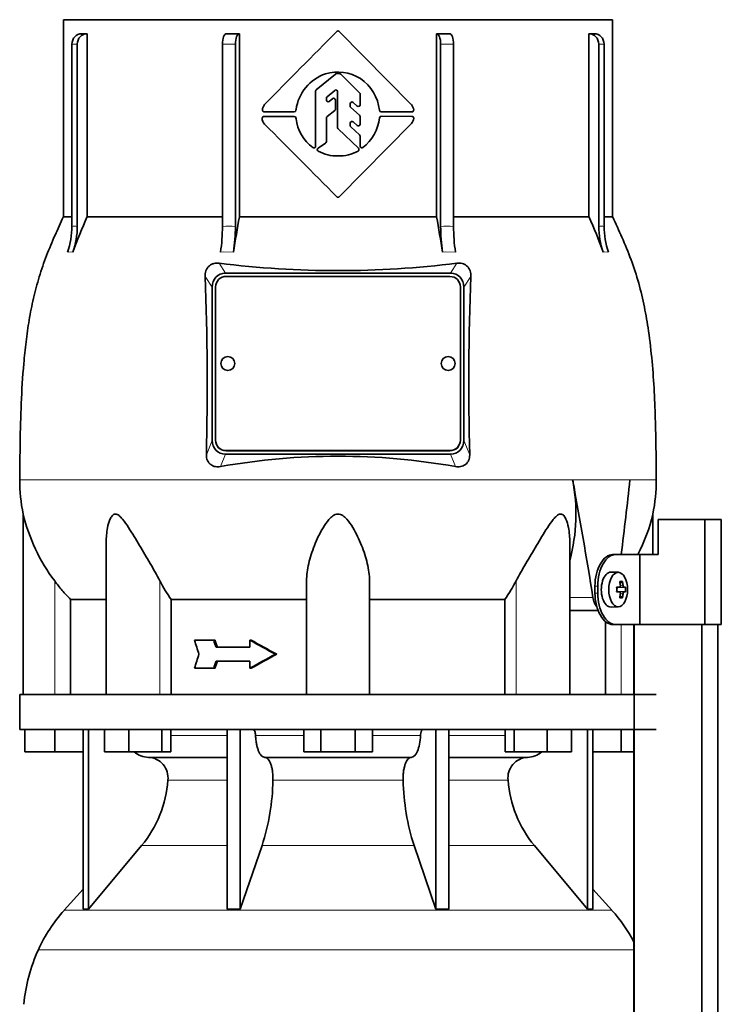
# Model space of a CAD drawing. Header units: millimetres. Extents: x 150 to 747, y -468 to 1127.
# Tile 10 of 12: x 156 to 356, y 521 to 803. Entities that reach past the tile are written whole.
import ezdxf

# ---------------------------------------------------------------- set-up
doc = ezdxf.new("R2010")
doc.units = ezdxf.units.MM
for name, color, linetype in [('LOW_134-1', 7, 'Continuous'), ('M5X8_UNI7687', 7, 'Continuous'), ('VSI134_DIFFUSORE', 7, 'Continuous'), ('VSI134_TERMINALE', 7, 'Continuous'), ('VSI134_TESTATA', 7, 'Continuous')]:
    doc.layers.add(name, color=color, linetype=linetype)

# ---------------------------------------------------------------- blocks, each defined once
blk = doc.blocks.new('SE')
at = {"layer": 'LOW_134-1', "color": 7, "linetype": 'Continuous', "lineweight": 35}
for p, q in [((331.33, 629.68), (331.33, 609.68)), ((331.4, 629.68), (331.4, 468.18)), ((350.78, 468.18), (350.78, 629.68)), ((355.33, 468.18), (355.33, 629.68)), ((331.33, 599.68), (331.33, 468.18))]:
    blk.add_line(p, q, dxfattribs=at)
at = {"layer": 'M5X8_UNI7687', "color": 7, "linetype": 'Continuous', "lineweight": 35}
for p, q in [((326.9, 644.61), (324.81, 644.68)), ((326.42, 640.31), (327.23, 640.39)), ((328.97, 640.38), (326.74, 640.22)), ((328.07, 642.02), (327.41, 641.48)), ((327.23, 638.97), (326.42, 639.06)), ((328.97, 638.99), (326.74, 639.15)), ((328.07, 637.35), (327.41, 637.89)), ((324.81, 634.68), (326.9, 634.75))]:
    blk.add_line(p, q, dxfattribs=at)
at = {"layer": 'M5X8_UNI7687', "color": 4, "linetype": 'Continuous', "lineweight": 9}
for p, q in [((326.42, 640.31), (327.21, 640.39)), ((328.52, 640.39), (326.74, 640.22)), ((327.47, 640.81), (328.25, 640.89)), ((327.21, 638.97), (326.42, 639.06)), ((326.74, 639.15), (328.52, 638.97)), ((328.25, 638.48), (327.46, 638.55))]:
    blk.add_line(p, q, dxfattribs=at)
at = {"layer": 'M5X8_UNI7687', "color": 7, "linetype": 'Continuous', "lineweight": 35}
blk.add_arc((319.72, 639.68), 9.27, 355.7167, 4.2833, dxfattribs=at)
for centre, major_axis, ratio, start_param, end_param in [((324.76, 639.68), (0, 5), 0.544639, 0, 3.159643), ((319.57, 639.53), (9.97, 0.73), 0.047468, 0.695348, 0.809907), ((323.08, 639.68), (0, -9.26), 0.361923, 1.49595, 1.645642), ((326.75, 640.72), (-0.975, -0.099), 0.510424, 1.182652, 1.511361), ((321.41, 636.62), (7.92, 4.79), 0.318449, 0.410036, 0.559729), ((319.66, 639.68), (0, 10), 0.788011, 4.833518, 4.948078), ((319.49, 639.68), (0, 10), 0.882948, 4.833518, 4.948078), ((319.57, 639.53), (9.97, 0.73), 0.047468, 0.33853, 0.453089), ((319.57, 639.84), (9.97, -0.73), 0.047468, -0.809907, -0.695348), ((326.75, 638.65), (-0.975, 0.099), 0.510424, 4.771824, 5.100533), ((319.66, 639.68), (0, -10), 0.788011, 1.335108, 1.449667), ((321.41, 642.75), (7.92, -4.79), 0.318449, -0.559729, -0.410036), ((319.49, 639.68), (0, -10), 0.882948, 1.335108, 1.449667), ((319.57, 639.84), (9.97, -0.73), 0.047468, -0.453089, -0.33853)]:
    blk.add_ellipse(centre, major_axis=major_axis, ratio=ratio, start_param=start_param, end_param=end_param, dxfattribs=at)
blk.add_ellipse((326.86, 639.68), major_axis=(0, -4.93), ratio=0.544639, dxfattribs=at)
for points in [[(327.21, 640.39), (327.22, 640.39), (327.24, 640.4), (327.27, 640.4), (327.3, 640.42), (327.32, 640.43), (327.35, 640.45), (327.37, 640.48), (327.4, 640.51), (327.42, 640.54), (327.44, 640.58), (327.45, 640.62), (327.46, 640.66), (327.47, 640.7), (327.48, 640.75), (327.48, 640.79), (327.48, 640.84), (327.48, 640.87), (327.48, 640.89)], [(328.25, 640.89), (328.25, 640.87), (328.26, 640.84), (328.27, 640.79), (328.28, 640.75), (328.29, 640.7), (328.3, 640.66), (328.32, 640.62), (328.33, 640.58), (328.35, 640.54), (328.37, 640.51), (328.39, 640.48), (328.41, 640.45), (328.43, 640.43), (328.46, 640.42), (328.48, 640.4), (328.5, 640.4), (328.51, 640.39), (328.52, 640.39)], [(327.48, 638.48), (327.48, 638.49), (327.48, 638.53), (327.48, 638.57), (327.48, 638.62), (327.47, 638.66), (327.46, 638.71), (327.45, 638.75), (327.44, 638.79), (327.42, 638.83), (327.4, 638.86), (327.37, 638.89), (327.35, 638.91), (327.32, 638.93), (327.3, 638.95), (327.27, 638.96), (327.24, 638.97), (327.22, 638.97), (327.21, 638.97)], [(328.52, 638.97), (328.51, 638.97), (328.5, 638.97), (328.48, 638.96), (328.46, 638.95), (328.43, 638.93), (328.41, 638.91), (328.39, 638.89), (328.37, 638.86), (328.35, 638.83), (328.33, 638.79), (328.32, 638.75), (328.3, 638.71), (328.29, 638.66), (328.28, 638.62), (328.27, 638.57), (328.26, 638.53), (328.25, 638.49), (328.25, 638.48)]]:
    blk.add_open_spline(points, degree=3, dxfattribs=at)
at = {"layer": 'VSI134_DIFFUSORE', "color": 7, "linetype": 'Continuous', "lineweight": 35}
for p, q in [((337.76, 609.68), (155.76, 609.68)), ((155.76, 609.68), (155.76, 599.68)), ((155.76, 599.68), (337.76, 599.68)), ((157.26, 593.28), (157.26, 599.68)), ((157.26, 593.28), (157.26, 599.68)), ((165.76, 593.28), (165.76, 599.68)), ((173.94, 599.68), (173.94, 548.23)), ((175.47, 599.68), (175.47, 548.23)), ((180.01, 593.28), (180.01, 599.68)), ((186.95, 593.28), (186.95, 599.68)), ((196.43, 593.28), (196.43, 599.68)), ((198.97, 593.28), (198.97, 599.68)), ((215.07, 599.68), (215.07, 548.23)), ((218.76, 599.68), (218.76, 548.23)), ((236.95, 593.28), (236.95, 599.68)), ((241.86, 593.28), (241.86, 599.68)), ((251.67, 593.28), (251.67, 599.68)), ((256.58, 593.28), (256.58, 599.68)), ((274.76, 599.68), (274.76, 548.23)), ((278.46, 599.68), (278.46, 548.23)), ((294.56, 593.28), (294.56, 599.68)), ((297.1, 593.28), (297.1, 599.68)), ((306.58, 593.28), (306.58, 599.68)), ((313.52, 593.28), (313.52, 599.68)), ((318.06, 599.68), (318.06, 548.23)), ((319.59, 599.68), (319.59, 548.23)), ((327.76, 593.28), (327.76, 599.68)), ((165.76, 593.28), (157.26, 593.28)), ((173.94, 593.28), (165.76, 593.28)), ((186.95, 593.28), (180.01, 593.28)), ((196.43, 593.28), (186.95, 593.28)), ((192.59, 591.68), (215.07, 591.68)), ((198.97, 593.28), (196.43, 593.28)), ((225.85, 591.68), (267.67, 591.68)), ((241.86, 593.28), (236.95, 593.28)), ((251.67, 593.28), (241.86, 593.28)), ((256.58, 593.28), (251.67, 593.28)), ((278.46, 591.68), (300.94, 591.68)), ((297.1, 593.28), (294.56, 593.28)), ((306.58, 593.28), (297.1, 593.28)), ((313.52, 593.28), (306.58, 593.28)), ((327.76, 593.28), (319.59, 593.28)), ((331.33, 593.28), (327.76, 593.28)), ((175.47, 548.23), (190.62, 566.44)), ((218.76, 548.23), (225.04, 566.44)), ((268.49, 566.44), (274.76, 548.23)), ((302.91, 566.44), (318.06, 548.23)), ((173.94, 554), (168.47, 547.93)), ((325.06, 547.93), (319.59, 554)), ((173.94, 548.23), (175.47, 548.23)), ((215.07, 548.23), (218.76, 548.23)), ((274.76, 548.23), (278.46, 548.23)), ((318.06, 548.23), (319.59, 548.23))]:
    blk.add_line(p, q, dxfattribs=at)
at = {"layer": 'VSI134_DIFFUSORE', "color": 4, "linetype": 'Continuous', "lineweight": 9}
for p, q in [((198.97, 597.91), (215.07, 597.91)), ((223.19, 597.91), (236.95, 597.91)), ((256.58, 597.91), (270.34, 597.91)), ((278.46, 597.91), (294.56, 597.91)), ((215.07, 585.14), (198.14, 585.14)), ((265.37, 585.14), (228.15, 585.14)), ((295.39, 585.14), (278.46, 585.14)), ((190.62, 566.44), (215.07, 566.44)), ((225.04, 566.44), (268.49, 566.44)), ((278.46, 566.44), (302.91, 566.44)), ((168.47, 547.93), (325.06, 547.93)), ((331.33, 536.67), (161.1, 536.67))]:
    blk.add_line(p, q, dxfattribs=at)
at = {"layer": 'VSI134_DIFFUSORE', "color": 7, "linetype": 'Continuous', "lineweight": 35}
for centre, radius, start, end in [((192.82, 598.36), 6.68, 229.5852, 268.0094), ((192.3, 585.82), 5.87, 353.3223, 87.2173), ((301.2, 585.84), 5.85, 92.5772, 186.8833), ((300.7, 598.36), 6.68, 271.9979, 310.3729), ((164.83, 587.66), 33.4, 320.5472, 355.6594), ((163.2, 586.34), 64.97, 342.1602, 358.9354), ((331.84, 586.59), 66.48, 181.2569, 197.6475), ((328.8, 587.71), 33.51, 184.3996, 219.3938), ((201.16, 518.48), 44, 138, 155.5912), ((292.36, 518.48), 44, 27.6842, 42), ((205.72, 516.42), 49, 155.5912, 174.5826)]:
    blk.add_arc(centre, radius, start, end, dxfattribs=at)
for points, knots in [([(222.43, 599.68), (222.48, 599.68), (222.52, 599.67), (222.61, 599.63), (222.66, 599.6), (222.79, 599.47), (222.87, 599.34), (223.01, 599.01), (223.07, 598.82), (223.15, 598.39), (223.18, 598.15), (223.19, 597.91)], [0, 0, 0, 0, 0.125, 0.125, 0.25, 0.25, 0.5, 0.5, 0.75, 0.75, 1, 1, 1, 1]), ([(225.85, 591.68), (225.69, 591.68), (225.53, 591.72), (225.29, 591.84), (225.21, 591.89), (225.05, 592), (224.97, 592.07), (224.75, 592.29), (224.6, 592.48), (224.32, 592.93), (224.19, 593.18), (223.95, 593.74), (223.84, 594.06), (223.64, 594.73), (223.55, 595.09), (223.4, 595.84), (223.34, 596.24), (223.24, 597.06), (223.21, 597.48), (223.19, 597.91)], [0, 0, 0, 0, 0.125, 0.125, 0.1875, 0.1875, 0.25, 0.25, 0.375, 0.375, 0.5, 0.5, 0.625, 0.625, 0.75, 0.75, 0.875, 0.875, 1, 1, 1, 1]), ([(270.34, 597.91), (270.26, 596.2), (269.95, 594.6), (268.97, 592.33), (268.32, 591.68), (267.67, 591.68)], [0, 0, 0, 0, 0.5, 0.5, 1, 1, 1, 1]), ([(270.34, 597.91), (270.35, 598.15), (270.37, 598.38), (270.44, 598.71), (270.46, 598.81), (270.52, 599), (270.55, 599.09), (270.62, 599.26), (270.66, 599.33), (270.74, 599.45), (270.78, 599.51), (270.87, 599.6), (270.91, 599.63), (271, 599.67), (271.05, 599.68), (271.1, 599.68)], [0, 0, 0, 0, 0.25, 0.25, 0.375, 0.375, 0.5, 0.5, 0.625, 0.625, 0.75, 0.75, 0.875, 0.875, 1, 1, 1, 1]), ([(225.85, 591.68), (225.93, 591.68), (226.01, 591.67), (226.17, 591.63), (226.25, 591.6), (226.48, 591.47), (226.64, 591.34), (226.93, 591), (227.07, 590.8), (227.26, 590.44), (227.32, 590.31), (227.44, 590.03), (227.5, 589.88), (227.66, 589.42), (227.76, 589.09), (227.88, 588.55), (227.92, 588.37), (227.98, 587.99), (228.01, 587.8), (228.09, 587.21), (228.12, 586.8), (228.16, 585.97), (228.17, 585.55), (228.15, 585.14)], [0, 0, 0, 0, 0.0625, 0.0625, 0.125, 0.125, 0.25, 0.25, 0.375, 0.375, 0.4375, 0.4375, 0.5, 0.5, 0.625, 0.625, 0.6875, 0.6875, 0.75, 0.75, 0.875, 0.875, 1, 1, 1, 1]), ([(265.37, 585.14), (265.36, 585.55), (265.36, 585.97), (265.39, 586.59), (265.41, 586.79), (265.44, 587.2), (265.46, 587.4), (265.54, 587.99), (265.61, 588.37), (265.73, 588.91), (265.77, 589.08), (265.87, 589.42), (265.97, 589.74), (266.08, 590.03), (266.2, 590.3), (266.26, 590.44), (266.46, 590.8), (266.6, 591.01), (266.89, 591.34), (267.04, 591.47), (267.35, 591.64), (267.51, 591.68), (267.67, 591.68)], [0, 0, 0, 0, 0.125, 0.125, 0.1875, 0.1875, 0.25, 0.25, 0.375, 0.375, 0.4375, 0.4375, 0.5, 0.5625, 0.5625, 0.625, 0.625, 0.75, 0.75, 0.875, 0.875, 1, 1, 1, 1])]:
    blk.add_open_spline(points, degree=3, knots=knots, dxfattribs=at)
at = {"layer": 'VSI134_TERMINALE', "color": 7, "linetype": 'Continuous', "lineweight": 35}
for p, q in [((351.66, 659.68), (338.32, 659.68)), ((338.32, 659.68), (338.32, 649.68)), ((356.34, 659.68), (351.66, 659.68)), ((351.66, 629.68), (351.66, 659.68)), ((356.34, 629.68), (356.34, 659.68)), ((325.28, 649.68), (326.08, 649.68)), ((326.08, 649.68), (333.09, 649.68)), ((333.09, 649.68), (338.32, 649.68)), ((333.09, 629.68), (333.09, 649.68)), ((320.21, 638.68), (320.21, 640.68)), ((321.01, 638.68), (321.01, 640.68)), ((326.08, 629.68), (325.28, 629.68)), ((326.08, 629.68), (333.09, 629.68)), ((351.66, 629.68), (333.09, 629.68)), ((356.34, 629.68), (351.66, 629.68))]:
    blk.add_line(p, q, dxfattribs=at)
at = {"layer": 'VSI134_TERMINALE', "color": 4, "linetype": 'Continuous', "lineweight": 9}
for p, q in [((320.21, 640.68), (321.01, 640.68)), ((321.01, 638.68), (320.21, 638.68))]:
    blk.add_line(p, q, dxfattribs=at)
at = {"layer": 'VSI134_TERMINALE', "color": 7, "linetype": 'Continuous', "lineweight": 35}
for points in [[(320.21, 640.68), (320.21, 641.87), (320.36, 643.04), (320.9, 645.22), (321.29, 646.22), (322.74, 648.71), (324.04, 649.68), (325.28, 649.68)], [(326.08, 649.68), (325.46, 649.68), (324.83, 649.45), (323.63, 648.55), (323.06, 647.88), (321.61, 645.4), (321.01, 643.06), (321.01, 640.68)], [(325.28, 629.68), (324.66, 629.68), (324.03, 629.92), (322.83, 630.82), (322.26, 631.48), (320.81, 633.97), (320.21, 636.3), (320.21, 638.68)], [(321.01, 638.68), (321.01, 637.49), (321.15, 636.33), (321.69, 634.15), (322.09, 633.15), (323.53, 630.66), (324.84, 629.68), (326.08, 629.68)]]:
    blk.add_open_spline(points, degree=3, knots=[0, 0, 0, 0, 0.25, 0.25, 0.5, 0.5, 1, 1, 1, 1], dxfattribs=at)
at = {"layer": 'VSI134_TESTATA', "color": 7, "linetype": 'Continuous', "lineweight": 35}
for p, q in [((325.26, 802.68), (168.26, 802.68)), ((168.26, 802.68), (168.26, 746.34)), ((325.26, 746.34), (325.26, 802.68)), ((175.03, 798.68), (175.03, 746.34)), ((218.58, 798.68), (218.58, 746.34)), ((247.12, 799.32), (267.71, 778.44)), ((274.95, 746.34), (274.95, 798.68)), ((318.5, 746.34), (318.5, 798.68)), ((170.7, 743.57), (170.7, 795.68)), ((172.23, 795.68), (172.23, 743.57)), ((213.73, 743.57), (213.73, 795.68)), ((217.42, 795.68), (217.42, 743.57)), ((276.1, 743.57), (276.1, 795.68)), ((279.8, 795.68), (279.8, 743.57)), ((321.29, 743.57), (321.29, 795.68)), ((322.82, 795.68), (322.82, 743.57)), ((240.55, 782.65), (246, 787.14)), ((246.32, 787.25), (247.19, 787.25)), ((247.54, 787.11), (252.94, 781.76)), ((240.36, 766.51), (240.36, 782.26)), ((243.44, 779.7), (243.44, 780.21)), ((243.62, 780.59), (245.82, 782.47)), ((246.65, 771.79), (246.65, 782.09)), ((253.09, 778.36), (253.09, 781.41)), ((244.25, 779.3), (245.25, 780.1)), ((246.06, 777.12), (246.06, 779.71)), ((250.23, 777.94), (250.23, 778.65)), ((250.41, 777.57), (252.92, 775.37)), ((251.06, 779.03), (252.26, 777.98)), ((225.61, 775.04), (234.25, 775.04)), ((234.25, 776.32), (225.65, 776.32)), ((234.76, 777.02), (234.75, 776.8)), ((234.75, 774.57), (234.76, 774.35)), ((243.44, 767.8), (243.44, 774.58)), ((243.63, 774.97), (245.87, 776.73)), ((253.09, 772.77), (253.09, 774.99)), ((267.9, 776.32), (259.1, 776.32)), ((259.1, 775.05), (267.9, 775.04)), ((267.74, 772.95), (247.12, 752.04)), ((250.23, 772.38), (250.23, 773.08)), ((250.4, 772.01), (252.92, 769.76)), ((251.07, 773.46), (252.26, 772.4)), ((252.6, 765.91), (246.8, 771.43)), ((253.09, 766.48), (253.09, 769.39)), ((241.05, 765.94), (243.22, 767.38)), ((170.7, 746.34), (168.26, 746.34)), ((175.03, 746.34), (213.73, 746.34)), ((218.58, 746.34), (274.95, 746.34)), ((279.8, 746.34), (318.5, 746.34)), ((322.82, 746.34), (325.26, 746.34)), ((214.58, 730.18), (278.94, 730.18)), ((278.76, 729.24), (214.76, 729.24)), ((210.76, 682.36), (210.76, 726.19)), ((211.76, 726.25), (211.76, 682.41)), ((281.76, 682.41), (281.76, 726.25)), ((282.76, 726.19), (282.76, 682.36)), ((211.76, 682.41), (211.76, 682.37)), ((281.76, 682.41), (281.76, 682.37)), ((214.76, 679.43), (278.76, 679.43)), ((214.76, 679.38), (278.76, 679.38)), ((278.94, 678.38), (214.58, 678.38)), ((156.76, 661.27), (156.76, 609.68)), ((336.76, 649.68), (336.76, 661.27)), ((180.49, 653.19), (180.49, 609.68)), ((313.04, 609.68), (313.04, 653.19)), ((237.76, 609.68), (237.76, 642.15)), ((255.76, 609.68), (255.76, 642.15)), ((170.29, 609.68), (170.29, 636.87)), ((170.29, 636.87), (180.49, 636.87)), ((199.05, 636.87), (237.76, 636.87)), ((199.05, 609.68), (199.05, 636.87)), ((255.76, 636.87), (294.47, 636.87)), ((294.47, 636.87), (294.47, 609.68)), ((313.04, 633.68), (321.13, 633.68)), ((323.24, 630.55), (323.24, 609.68)), ((211.24, 625.18), (205.75, 625.18)), ((211.62, 625.18), (211.24, 625.18)), ((221.59, 623.18), (211.89, 623.18)), ((221.98, 625.18), (221.59, 625.18)), ((221.59, 625.18), (221.59, 623.18)), ((229.24, 621.18), (228.85, 621.18)), ((211.24, 617.18), (205.75, 617.18)), ((211.62, 617.18), (211.24, 617.18)), ((221.59, 619.18), (211.89, 619.18)), ((221.59, 619.18), (221.59, 617.18)), ((221.98, 617.18), (221.59, 617.18))]:
    blk.add_line(p, q, dxfattribs=at)
at = {"layer": 'VSI134_TESTATA', "color": 4, "linetype": 'Continuous', "lineweight": 9}
for p, q in [((172.23, 795.68), (170.7, 795.68)), ((217.42, 795.68), (213.73, 795.68)), ((279.8, 795.68), (276.1, 795.68)), ((322.82, 795.68), (321.29, 795.68)), ((169.78, 736.24), (169.4, 736.19)), ((169.78, 736.24), (170.93, 736.19)), ((214.1, 736.24), (213.19, 736.19)), ((214.1, 736.24), (216.88, 736.19)), ((277.56, 736.24), (276.64, 736.19)), ((277.56, 736.24), (280.34, 736.19)), ((322.97, 736.24), (322.59, 736.19)), ((322.97, 736.24), (324.13, 736.19)), ((214.58, 730.18), (212.76, 733.03)), ((280.77, 733.03), (278.94, 730.18)), ((210.76, 726.19), (208.8, 729.26)), ((284.73, 729.26), (282.76, 726.19)), ((209.12, 678.17), (210.76, 682.36)), ((282.76, 682.36), (284.41, 678.17)), ((214.76, 679.43), (214.76, 679.38)), ((278.76, 679.43), (278.76, 679.38)), ((213.2, 674.85), (214.58, 678.38)), ((278.94, 678.38), (280.32, 674.85)), ((155.76, 671.1), (312.67, 671.1)), ((313.85, 671.1), (312.67, 671.1)), ((330.22, 671.11), (337.76, 671.11)), ((165.76, 609.68), (165.76, 642.15)), ((195.85, 609.68), (195.85, 642.15)), ((297.68, 609.68), (297.68, 642.15)), ((313.04, 637.39), (319.65, 637.39)), ((327.76, 609.68), (327.76, 629.68))]:
    blk.add_line(p, q, dxfattribs=at)
at = {"layer": 'VSI134_TESTATA', "color": 7, "linetype": 'Continuous', "lineweight": 35}
for centre, radius, start, end in [((174.26, -553.75), 1352.43, 89.96758, 90.03242), ((8929.58, -7795.45), 12217.51, 135.293139, 135.430862), ((246.76, 798.97), 0.5, 44.6048, 135.2692), ((319.26, -553.75), 1352.43, 89.96758, 90.03242), ((247.53, 775.06), 12.92, 109.8101, 171.2914), ((246.61, 775.37), 12.34, 57.8588, 106.2573), ((246.32, 786.75), 0.5, 89.9992, 129.4492), ((247.19, 786.75), 0.502, 45.3881, 89.921), ((246.07, 775.41), 12.6, 6.1637, 55.7127), ((240.87, 782.26), 0.503, 129.6191, 179.8293), ((243.94, 780.21), 0.503, 130.5093, 179.8462), ((245.56, 779.71), 0.5, 0, 128.3701), ((246.15, 782.09), 0.5, 0, 130.3555), ((252.59, 781.41), 0.502, 0.0921, 45.217), ((227.68, 776.77), 2.53, 138.9855, 177.435), ((243.94, 779.7), 0.5, 180, 308.3701), ((250.73, 778.65), 0.5, 48.872, 180), ((250.74, 777.94), 0.503, 180.1424, 228.7099), ((252.59, 778.36), 0.5, 228.8721, 360), ((267, 777.74), 1, 39.9753, 44.6048), ((265.41, 776.51), 3.01, 7.2724, 38.3465), ((227.25, 774.35), 2.15, 175.1196, 227.0931), ((225.61, 774.54), 0.5, 90, 181.1653), ((225.65, 776.82), 0.5, 173.2798, 270), ((234.25, 776.82), 0.5, 270, 356.945), ((234.25, 774.54), 0.5, 3.055, 90), ((243.94, 774.58), 0.503, 128.2341, 179.8111), ((245.56, 777.12), 0.503, 308.2331, 359.812), ((252.59, 774.99), 0.503, 0.145, 48.7072), ((246.05, 775.98), 12.63, 308.4465, 353.7792), ((259.1, 776.82), 0.5, 187.0198, 270), ((259.1, 774.55), 0.5, 89.956, 172.9788), ((267.9, 776.82), 0.5, 270, 8.5762), ((267.9, 774.54), 0.5, 352.1811, 89.956), ((-3976.77, -3427.41), 5941.64, 44.701818, 44.983778), ((246.85, 775.88), 12.18, 187.2267, 233.2382), ((247.15, 771.79), 0.502, 180.1047, 226.3403), ((250.73, 773.08), 0.5, 48.3928, 180), ((250.74, 772.39), 0.503, 180.1334, 228.1267), ((252.59, 772.77), 0.5, 228.3928, 360), ((265.72, 774.73), 2.7, 318.6093, 354.47), ((252.59, 769.39), 0.503, 0.1074, 48.1235), ((239.86, 766.51), 0.5, 231.9328, 360), ((242.94, 767.8), 0.504, 303.8575, 359.7442), ((253.59, 766.48), 0.5, 179.9709, 308.3186), ((241.32, 765.52), 0.5, 123.6017, 240.2731), ((246.5, 775.07), 11.36, 241.4726, 271.3254), ((247.03, 775.04), 11.33, 268.6311, 298.8939), ((252.26, 765.55), 0.5, 300.4135, 46.4449), ((246.76, 752.39), 0.5, 224.7366, 315.3954), ((149.18, 743.56), 21.52, 339.9832, 0.0362), ((381.12, 657.27), 224.52, 156.6256, 159.4185), ((150.71, 743.56), 21.52, 339.9832, 0.0362), ((164.02, 743.49), 49.7, 351.5576, 0.096), ((661.96, 667), 450.42, 169.8554, 171.1641), ((167.72, 743.49), 49.7, 351.5576, 0.096), ((-168.44, 667), 450.42, 8.8359, 10.1446), ((325.81, 743.49), 49.7, 179.904, 188.4424), ((329.5, 743.49), 49.7, 179.904, 188.4424), ((112.41, 657.27), 224.52, 20.5815, 23.3744), ((342.82, 743.56), 21.52, 179.9638, 200.0168), ((344.35, 743.56), 21.52, 179.9638, 200.0168), ((246.76, 1003.69), 272.79, 262.8396, 277.1604), ((-643.32, 698.37), 852.68, 358.64241, 2.07545), ((1108.91, 698.55), 824.76, 177.86642, 181.41572), ((215.26, 704.33), 2, 0, 180), ((278.26, 704.33), 2, 0, 180), ((246.76, 487.29), 190.54, 79.8557, 100.1443), ((204.62, 671.1), 48.86, 180.0008, 191.6142), ((263.86, 661.35), 50.93, 344.9527, 11.0394), ((288.9, 671.1), 48.86, 348.3855, 0.003), ((207.02, 673.25), 51.67, 193.411, 217.0092), ((286.51, 673.25), 51.67, 332.8548, 346.589), ((238.68, 664.49), 48.31, 207.5468, 214.8794), ((254.85, 664.49), 48.3, 325.12, 332.4538)]:
    blk.add_arc(centre, radius, start, end, dxfattribs=at)
at = {"layer": 'VSI134_TESTATA', "color": 4, "linetype": 'Continuous', "lineweight": 9}
for centre, radius, start, end in [((171.47, 737.71), 5.91, 82.5651, 97.4349), ((215.57, 709.29), 34.33, 86.9151, 93.0849), ((277.95, 709.29), 34.33, 86.9151, 93.0849), ((322.06, 737.71), 5.91, 82.5651, 97.4349)]:
    blk.add_arc(centre, radius, start, end, dxfattribs=at)
at = {"layer": 'VSI134_TESTATA', "color": 7, "linetype": 'Continuous', "lineweight": 35}
for centre, major_axis, ratio, start_param, end_param in [((173.47, 795.68), (0, -3), 0.92388, 3.133099, 4.712389), ((175, 795.68), (0, -3), 0.92388, 3.133099, 4.712389), ((214.88, 795.68), (0, -3), 0.382683, 3.133099, 4.712389), ((218.57, 795.68), (0, -3), 0.382683, 3.133099, 4.712389), ((274.96, 795.68), (0, -3), 0.382683, 1.570796, 3.150087), ((278.65, 795.68), (0, -3), 0.382683, 1.570796, 3.150087), ((318.52, 795.68), (0, -3), 0.92388, 1.570796, 3.150087), ((320.05, 795.68), (0, -3), 0.92388, 1.570796, 3.150087), ((214.83, 725.94), (1.95, -3.83), 0.92919, 2.69912, 4.210489), ((278.7, 725.94), (-1.95, -3.83), 0.92919, 2.072696, 3.584065), ((214.76, 726.25), (3, 0), 0.996195, 1.570796, 3.141593), ((278.76, 726.25), (3, 0), 0.996195, 0, 1.570796), ((215.26, 704.33), (2, 0), 0.996195, 3.141593, 6.283185), ((278.26, 704.33), (2, 0), 0.996195, 3.141593, 6.283185), ((214.83, 682.62), (1.95, 3.83), 0.92919, 2.072697, 3.584065), ((214.76, 682.41), (-3, 0), 0.996195, 0, 1.570796), ((214.76, 682.37), (-3, 0), 0.996195, 0, 1.570796), ((278.76, 682.41), (-3, 0), 0.996195, 1.570796, 3.141593), ((278.76, 682.37), (-3, 0), 0.996195, 1.570796, 3.141593), ((278.7, 682.62), (-1.95, 3.83), 0.92919, 2.69912, 4.210488), ((246.76, 615.02), (-52.11, 339.42), 0.219797, -1.538622, -1.438638), ((246.76, 615.02), (52.11, 339.42), 0.219797, -1.434831, -1.371171), ((464.16, 591.49), (-237.03, 601.65), 0.359605, 1.374595, 1.381187), ((470.11, 608.09), (-242.55, 615.67), 0.359595, 1.402583, 1.4058), ((467.18, 608.1), (-239.38, 607.63), 0.359584, 1.402231, 1.405491), ((246.76, 627.85), (-77.73, 39.62), 0.163128, 1.3252, 1.422004), ((246.76, 627.85), (-76.74, 39.11), 0.163128, 1.326035, 1.424113), ((464.16, 650.87), (-237.03, -601.65), 0.359605, -1.381187, -1.374596), ((246.76, 614.52), (-77.73, -39.62), 0.163128, -1.422004, -1.3252), ((246.76, 614.52), (-76.74, -39.11), 0.163128, -1.424113, -1.326035), ((470.14, 634.27), (-242.57, -615.71), 0.359617, -1.405787, -1.402569), ((467.18, 634.27), (-239.38, -607.63), 0.359584, -1.405491, -1.402231)]:
    blk.add_ellipse(centre, major_axis=major_axis, ratio=ratio, start_param=start_param, end_param=end_param, dxfattribs=at)
for points in [[(214.88, 798.68), (216.1, 798.68), (217.34, 798.68), (218.58, 798.68)], [(274.95, 798.68), (276.19, 798.68), (277.42, 798.68), (278.64, 798.68)]]:
    blk.add_open_spline(points, degree=3, dxfattribs=at)
for points, knots in [([(168.28, 746.37), (167.38, 744.42), (165.82, 741), (163.37, 735.19), (161.28, 729.2), (159.64, 723.02), (158.43, 716.78), (157.53, 710.54), (156.72, 702.6), (156.14, 693.02), (155.86, 681.72), (155.8, 674.97), (155.77, 671.1)], [0, 0, 0, 0, 0.075828, 0.157662, 0.24065, 0.323649, 0.406117, 0.487779, 0.568882, 0.716697, 0.863346, 1, 1, 1, 1]), ([(337.75, 671.11), (337.74, 673.99), (337.69, 679.09), (337.54, 687.64), (337.21, 696.25), (336.61, 704.95), (335.69, 713.05), (334.42, 720.53), (332.81, 727.37), (330.63, 734), (327.96, 740.43), (326.24, 744.21), (325.25, 746.37)], [0, 0, 0, 0, 0.1021, 0.21378, 0.32619, 0.439201, 0.552954, 0.643265, 0.734414, 0.825783, 0.916073, 1, 1, 1, 1]), ([(208.8, 729.26), (208.79, 729.51), (208.8, 729.77), (208.86, 730.29), (208.92, 730.56), (209.09, 731.07), (209.2, 731.32), (209.5, 731.78), (209.67, 731.99), (209.97, 732.27), (210.07, 732.36), (210.29, 732.52), (210.41, 732.59), (210.64, 732.72), (210.76, 732.78), (211.01, 732.87), (211.13, 732.91), (211.51, 733.01), (211.76, 733.05), (212.27, 733.07), (212.51, 733.06), (212.76, 733.03)], [0, 0, 0, 0, 0.125, 0.125, 0.25, 0.25, 0.375, 0.375, 0.5, 0.5, 0.5625, 0.5625, 0.625, 0.625, 0.6875, 0.6875, 0.75, 0.75, 0.875, 0.875, 1, 1, 1, 1]), ([(280.77, 733.03), (281.01, 733.06), (281.26, 733.07), (281.76, 733.05), (282.01, 733.01), (282.52, 732.88), (282.76, 732.79), (283.23, 732.53), (283.45, 732.37), (283.75, 732.1), (283.85, 731.99), (284.02, 731.78), (284.1, 731.67), (284.32, 731.32), (284.44, 731.07), (284.61, 730.56), (284.67, 730.3), (284.73, 729.77), (284.74, 729.51), (284.73, 729.26)], [0, 0, 0, 0, 0.125, 0.125, 0.25, 0.25, 0.375, 0.375, 0.5, 0.5, 0.5625, 0.5625, 0.625, 0.625, 0.75, 0.75, 0.875, 0.875, 1, 1, 1, 1]), ([(213.2, 674.85), (212.71, 674.76), (212.22, 674.75), (211.48, 674.88), (211.24, 674.95), (210.79, 675.14), (210.57, 675.27), (210.17, 675.57), (209.98, 675.74), (209.66, 676.15), (209.53, 676.37), (209.32, 676.85), (209.24, 677.11), (209.14, 677.63), (209.12, 677.9), (209.12, 678.17)], [0, 0, 0, 0, 0.25, 0.25, 0.375, 0.375, 0.5, 0.5, 0.625, 0.625, 0.75, 0.75, 0.875, 0.875, 1, 1, 1, 1]), ([(284.41, 678.17), (284.41, 677.9), (284.39, 677.64), (284.29, 677.12), (284.21, 676.86), (284.06, 676.5), (284, 676.39), (283.86, 676.16), (283.79, 676.06), (283.55, 675.75), (283.37, 675.58), (282.96, 675.27), (282.75, 675.15), (282.29, 674.96), (282.05, 674.89), (281.32, 674.75), (280.82, 674.76), (280.32, 674.85)], [0, 0, 0, 0, 0.125, 0.125, 0.25, 0.25, 0.3125, 0.3125, 0.375, 0.375, 0.5, 0.5, 0.625, 0.625, 0.75, 0.75, 1, 1, 1, 1]), ([(195.85, 642.15), (195, 643.79), (194.05, 645.45), (192.08, 648.85), (191.04, 650.59), (188.98, 654.03), (187.95, 655.76), (186.31, 658.27), (185.74, 659.1), (184.83, 660.2), (184.51, 660.55), (183.82, 661.1), (183.44, 661.28), (182.72, 661.25), (182.41, 661.04), (181.92, 660.46), (181.73, 660.11), (181.24, 659), (181.03, 658.17), (180.6, 655.99), (180.48, 654.59), (180.49, 653.19)], [0, 0, 0, 0, 0.125, 0.125, 0.25, 0.25, 0.375, 0.375, 0.4375, 0.4375, 0.46875, 0.46875, 0.5, 0.5, 0.53125, 0.53125, 0.5625, 0.5625, 0.625, 0.625, 0.7271447, 0.7271447, 0.7271447, 0.7271447]), ([(255.76, 642.15), (255.76, 643.79), (255.53, 645.45), (254.74, 648.85), (254.17, 650.59), (252.8, 654.03), (252, 655.76), (250.48, 658.27), (249.92, 659.1), (248.92, 660.2), (248.56, 660.55), (247.71, 661.1), (247.21, 661.28), (246.18, 661.25), (245.7, 661.04), (244.87, 660.46), (244.51, 660.11), (243.53, 659), (242.98, 658.17), (241.5, 655.69), (240.7, 653.97), (239.32, 650.51), (238.78, 648.81), (238, 645.45), (237.76, 643.77), (237.76, 642.15)], [0, 0, 0, 0, 0.125, 0.125, 0.25, 0.25, 0.375, 0.375, 0.4375, 0.4375, 0.46875, 0.46875, 0.5, 0.5, 0.53125, 0.53125, 0.5625, 0.5625, 0.625, 0.625, 0.75, 0.75, 0.875, 0.875, 1, 1, 1, 1]), ([(313.04, 653.19), (313.04, 654.62), (312.92, 656.04), (312.48, 658.27), (312.25, 659.1), (311.75, 660.2), (311.55, 660.55), (311.04, 661.1), (310.72, 661.28), (309.99, 661.25), (309.62, 661.04), (308.93, 660.46), (308.62, 660.11), (307.71, 659), (307.16, 658.17), (305.54, 655.69), (304.51, 653.97), (302.44, 650.51), (301.43, 648.81), (299.47, 645.45), (298.52, 643.77), (297.68, 642.15)], [0.2712662, 0.2712662, 0.2712662, 0.2712662, 0.375, 0.375, 0.4375, 0.4375, 0.46875, 0.46875, 0.5, 0.5, 0.53125, 0.53125, 0.5625, 0.5625, 0.625, 0.625, 0.75, 0.75, 0.875, 0.875, 1, 1, 1, 1]), ([(170.29, 636.87), (169.47, 637.7), (168.68, 638.56), (167.17, 640.32), (166.45, 641.22), (165.76, 642.15)], [0, 0, 0, 0, 0.5, 0.5, 1, 1, 1, 1]), ([(320.8, 634.61), (320.77, 634.64), (320.74, 634.68), (320.58, 634.88), (320.46, 635.07), (320.25, 635.46), (320.15, 635.67), (319.96, 636.13), (319.89, 636.37), (319.75, 636.87), (319.7, 637.12), (319.65, 637.39)], [0.4721333, 0.4721333, 0.4721333, 0.4721333, 0.5, 0.5, 0.625, 0.625, 0.75, 0.75, 0.875, 0.875, 1, 1, 1, 1])]:
    blk.add_open_spline(points, degree=3, knots=knots, dxfattribs=at)
at = {"layer": 'VSI134_TESTATA', "color": 4, "linetype": 'Continuous', "lineweight": 9}
blk.add_rational_spline([(312.67, 671.1), (320.05, 671.11), (325.96, 671.11), (330.22, 671.11)], [1, 0.989771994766, 0.989771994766, 1], degree=3, dxfattribs=at)

msp = doc.modelspace()

# ---------------------------------------------------------------- block references
msp.add_blockref('SE', (0, 0))

doc.saveas('drawing.dxf')
